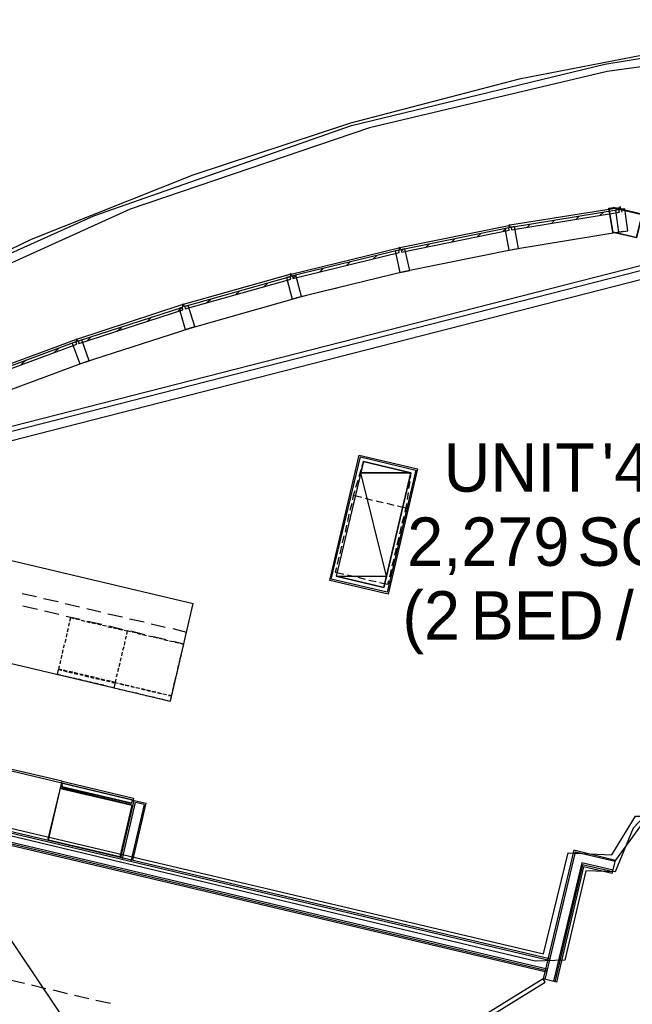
# Model space of a CAD drawing. Header units: feet. Extents: x -79 to 198, y -22 to 181.
# Tile 74 of 96: x 55 to 76, y 126 to 160. Entities that reach past the tile are written whole.
import ezdxf
from ezdxf.enums import TextEntityAlignment as Align

# ---------------------------------------------------------------- set-up
doc = ezdxf.new("R2010")
doc.units = ezdxf.units.FT
for name, color, linetype in [('A-AREA-COMUN', 252, 'CONTINUOUS'), ('A-AREA-UNIDAD', 30, 'CONTINUOUS'), ('A-LINEA', 7, 'CONTINUOUS'), ('A-MURO-CONCRETO', 8, 'CONTINUOUS'), ('A-TEXTO-PDF', 3, 'CONTINUOUS')]:
    doc.layers.add(name, color=color, linetype=linetype)

msp = doc.modelspace()

# ---------------------------------------------------------------- linework, layer by layer
at = {"layer": 'A-AREA-COMUN'}
msp.add_lwpolyline([(98.592, 125.5289), (98.56, 126.8089), (98.272, 127.6978), (96.128, 126.4178), (94.8, 126.4533), (78.32, 130.3289), (76.88, 132.6578), (76.512, 132.6578), (76.16, 132.2844), (75.552, 130.8089), (74.56, 130.8444), (73.84, 127.8044), (72.832, 127.7689), (52.192, 132.6933)], dxfattribs=at)
at = {"layer": 'A-AREA-UNIDAD'}
for points in [[(127.28, 146.1689), (124.032, 150.3289), (120.56, 154.2578), (117.408, 157.3689), (115.072, 158.9333), (113.68, 159.0933), (110.64, 158.5778), (108.24, 158.5422), (101.408, 159.4133), (96.928, 159.7689), (87.008, 159.7689), (82.528, 159.4133), (77.2, 158.7022), (72.288, 157.7422), (66.56, 156.2489), (61.2, 154.4889), (55.712, 152.3022), (50.08, 149.5822)], [(52.992, 132.7644), (73.12, 128.0178), (73.952, 131.4489), (75.44, 131.3778), (76.24, 132.6933), (77.248, 132.6933), (78.592, 130.6133), (79.328, 133.5289), (80.672, 133.5822), (86.032, 132.3378), (89.952, 148.9778), (89.84, 150.0089), (90.24, 150.0622), (92.64, 159.5733), (84.352, 159.2533), (75.28, 158.0089), (67.2, 156.0889), (59.072, 153.3333), (50.8, 149.5822)], [(53.088, 150.9689), (57.84, 153.1022), (66.592, 156.1778), (75.2, 158.2578), (79.552, 158.9689)]]:
    msp.add_lwpolyline(points, dxfattribs=at)
at = {"layer": 'A-LINEA'}
for p, q in [((106.2631, 159.0395), (36.6895, 141.2395)), ((106.2631, 159.0395), (36.6895, 141.2395)), ((106.2378, 158.8683), (36.7876, 141.1026)), ((106.185, 158.5392), (36.9919, 140.8393)), ((71.9733, 152.7911), (75.6933, 153.3911)), ((90.3333, 149.8844), (75.4933, 153.3911)), ((75.7067, 153.3378), (75.7067, 153.3378)), ((75.76, 153.3244), (75.7733, 153.2311)), ((73.3867, 152.8444), (73.4933, 152.9511)), ((74.2133, 152.9778), (74.32, 153.0844)), ((75.04, 153.1244), (75.1467, 153.2178)), ((68.24, 152.0311), (71.9333, 152.7778)), ((71.7333, 152.5644), (71.8533, 152.6711)), ((72.56, 152.7111), (72.6667, 152.8178)), ((70, 152.2178), (70.1067, 152.3244)), ((70.8667, 152.3911), (70.9867, 152.4978)), ((72.1067, 151.9644), (75.8267, 152.5778)), ((64.5467, 151.1244), (68.2, 152.0178)), ((68.2933, 151.8978), (68.3733, 151.9778)), ((68.4, 151.2178), (72.1067, 151.9644)), ((69.1333, 152.0444), (69.24, 152.1511)), ((67.3333, 151.6444), (67.4533, 151.7511)), ((65.5067, 151.1911), (65.6267, 151.3111)), ((66.4267, 151.4178), (66.5467, 151.5378)), ((60.88, 150.0978), (64.5067, 151.1244)), ((64.6, 150.9778), (64.7067, 151.0844)), ((64.7333, 150.3244), (68.4, 151.2178)), ((63.6267, 150.6978), (63.7467, 150.8178)), ((66.1067, 150.6444), (65.6533, 150.5378)), ((61.1067, 149.2844), (64.5733, 150.2711)), ((61.68, 150.1511), (61.8133, 150.2711)), ((62.6533, 150.4178), (62.7867, 150.5378)), ((65.6533, 150.5378), (64.5733, 150.2711)), ((64.6533, 150.2978), (64.7333, 150.3244)), ((57.2667, 148.9111), (60.84, 150.0844)), ((60.7067, 149.8578), (60.84, 149.9911)), ((59.6667, 149.5244), (59.8, 149.6578)), ((57.52, 148.1244), (61.1067, 149.2844)), ((58.6267, 149.1778), (58.7733, 149.3111)), ((57.6, 148.8444), (57.7333, 148.9778)), ((53.6933, 147.5911), (57.2267, 148.8978)), ((56.4933, 148.4578), (56.64, 148.5911)), ((53.9733, 146.8178), (57.52, 148.1244)), ((55.3733, 148.0444), (55.5333, 148.1911)), ((67, 144.7511), (66.9467, 144.5911)), ((66.9067, 144.4711), (66.84, 144.2311)), ((68.6133, 144.3644), (68.5867, 144.1911)), ((66.8133, 144.1111), (66.7333, 143.8711)), ((68.5733, 144.0711), (68.5333, 143.8311)), ((66.7067, 143.7511), (66.6533, 143.5911)), ((68.52, 143.6978), (68.48, 143.4578)), ((66.6, 143.3244), (66.5333, 143.0844)), ((67.3067, 143.4311), (67.0667, 143.4978)), ((67.6667, 143.3511), (67.4267, 143.4044)), ((68.04, 143.2578), (67.8, 143.3244)), ((68.4667, 143.3244), (68.44, 143.1644)), ((66.5067, 142.9644), (66.4533, 142.7111)), ((68.44, 143.1644), (68.16, 143.2311)), ((68.4133, 143.0311), (68.44, 143.1644)), ((66.4267, 142.5911), (66.3733, 142.3511)), ((68.32, 142.6578), (68.3867, 142.8978)), ((51.0267, 142.3378), (61.2133, 139.9244)), ((68.24, 142.2978), (68.2933, 142.5378)), ((66.3333, 142.2311), (66.28, 141.9911)), ((68.1467, 141.9244), (68.2133, 142.1778)), ((66.2533, 141.8711), (66.2, 141.6178)), ((68.0667, 141.5644), (68.12, 141.8044)), ((66.16, 141.4978), (66.1067, 141.2578)), ((67.9733, 141.2044), (68.04, 141.4444)), ((66.4533, 140.8978), (66.6933, 140.8444)), ((67.8933, 140.8311), (67.9467, 141.0844)), ((66.8133, 140.8178), (67.0533, 140.7511)), ((67.1867, 140.7244), (67.4267, 140.6711)), ((55.4, 140.2711), (55.8933, 140.1644)), ((56.1333, 140.0978), (56.6267, 139.9911)), ((56.8667, 139.9244), (57.3467, 139.8178)), ((60.44, 136.6044), (61.2133, 139.9244)), ((47.4933, 139.6711), (60.44, 136.6044)), ((55.4267, 139.8444), (55.92, 139.7378)), ((56.16, 139.6711), (56.6533, 139.5644)), ((57.6, 139.7511), (58.08, 139.6444)), ((58.32, 139.5778), (58.8133, 139.4711)), ((56.8933, 139.4978), (57.3733, 139.3911)), ((56.9867, 139.1511), (57.0133, 139.2711)), ((57.0267, 139.3244), (57.0533, 139.4444)), ((57.0533, 139.4444), (57.16, 139.4178)), ((57.2267, 139.4044), (57.3467, 139.3778)), ((57.4133, 139.3644), (57.5333, 139.3244)), ((57.5867, 139.3111), (57.7067, 139.2844)), ((57.6267, 139.3244), (58.1067, 139.2178)), ((57.7733, 139.2711), (57.8933, 139.2444)), ((57.96, 139.2311), (58.08, 139.2044)), ((59.0533, 139.4044), (59.5467, 139.2978)), ((59.7867, 139.2311), (60.2667, 139.1244)), ((56.9067, 138.7778), (56.9333, 138.9111)), ((56.9467, 138.9644), (56.9733, 139.0844)), ((58.1333, 139.1911), (58.2667, 139.1644)), ((58.32, 139.1378), (58.44, 139.1111)), ((58.3467, 139.1644), (58.84, 139.0444)), ((58.5067, 139.0978), (58.6267, 139.0711)), ((58.68, 139.0578), (58.8133, 139.0311)), ((59.08, 138.9911), (59.56, 138.8711)), ((59.2667, 138.9244), (59.1467, 138.9511)), ((59.44, 138.8711), (59.32, 138.9111)), ((60.52, 139.0711), (60.9867, 138.9511)), ((56.8667, 138.6044), (56.8933, 138.7244)), ((58.8933, 138.6311), (58.8667, 138.5111)), ((58.8933, 138.6311), (58.8667, 138.5111)), ((58.9333, 138.8178), (58.9067, 138.6978)), ((58.9333, 138.8178), (58.9067, 138.6978)), ((59.6267, 138.8311), (59.5067, 138.8578)), ((59.8133, 138.7911), (59.6933, 138.8178)), ((59.8133, 138.8178), (60.2933, 138.6978)), ((60, 138.7511), (59.8667, 138.7778)), ((60.1733, 138.7111), (60.0533, 138.7378)), ((60.36, 138.6578), (60.24, 138.6844)), ((60.5467, 138.6178), (60.4133, 138.6444)), ((60.5333, 138.6444), (60.8933, 138.5511)), ((60.72, 138.5778), (60.6, 138.6044)), ((60.8933, 138.5378), (60.7867, 138.5644)), ((56.7733, 138.2311), (56.8, 138.3511)), ((56.8133, 138.4178), (56.84, 138.5378)), ((58.8, 138.2711), (58.7733, 138.1511)), ((58.8, 138.2711), (58.7733, 138.1511)), ((58.8533, 138.4578), (58.8133, 138.3244)), ((58.8533, 138.4578), (58.8133, 138.3244)), ((60.8267, 138.2444), (60.8533, 138.3644)), ((60.8667, 138.4178), (60.8933, 138.5378)), ((56.6933, 137.8711), (56.72, 137.9911)), ((56.7333, 138.0578), (56.76, 138.1778)), ((58.72, 137.8978), (58.6933, 137.7778)), ((58.72, 137.8978), (58.6933, 137.7778)), ((58.76, 138.0844), (58.7333, 137.9644)), ((58.76, 138.0844), (58.7333, 137.9644)), ((60.7333, 137.8711), (60.76, 138.0044)), ((60.7733, 138.0578), (60.8133, 138.1778)), ((56.64, 137.6844), (56.7467, 137.6578)), ((56.9333, 137.6311), (56.8133, 137.6578)), ((56.8133, 137.6444), (56.9333, 137.6044)), ((56.9867, 137.5911), (57.1067, 137.5644)), ((57.12, 137.5911), (57, 137.6178)), ((57.3067, 137.5378), (57.1733, 137.5778)), ((57.1733, 137.5511), (57.2933, 137.5244)), ((58.68, 137.7244), (58.64, 137.6044)), ((58.68, 137.7244), (58.64, 137.6044)), ((60.6533, 137.5111), (60.68, 137.6311)), ((60.6933, 137.6978), (60.72, 137.8178)), ((56.8933, 137.4444), (56.7733, 137.4711)), ((57.08, 137.4044), (56.9467, 137.4311)), ((57.2533, 137.3644), (57.1333, 137.3911)), ((57.44, 137.3244), (57.32, 137.3511)), ((57.48, 137.4978), (57.36, 137.5244)), ((57.36, 137.5111), (57.48, 137.4844)), ((57.6267, 137.2711), (57.5067, 137.2978)), ((57.5333, 137.4711), (57.6667, 137.4311)), ((57.6667, 137.4578), (57.5467, 137.4844)), ((57.8, 137.2311), (57.68, 137.2578)), ((57.8533, 137.4178), (57.72, 137.4444)), ((57.72, 137.4178), (57.84, 137.3911)), ((57.9867, 137.1911), (57.8667, 137.2178)), ((58.0267, 137.3644), (57.9067, 137.4044)), ((57.9067, 137.3778), (58.0267, 137.3511)), ((58.08, 137.3378), (58.2133, 137.3111)), ((58.2133, 137.3244), (58.0933, 137.3511)), ((58.2667, 137.2978), (58.3867, 137.2711)), ((58.4, 137.2844), (58.28, 137.3111)), ((58.6267, 137.5378), (58.6, 137.4178)), ((58.6267, 137.5378), (58.6, 137.4178)), ((60.56, 137.1511), (60.5867, 137.2711)), ((60.6, 137.3244), (60.64, 137.4444)), ((58.1733, 137.1511), (58.0533, 137.1778)), ((58.3467, 137.0978), (58.2267, 137.1244)), ((58.6933, 137.0178), (58.8133, 136.9911)), ((58.8533, 137.1511), (58.72, 137.1911)), ((58.7333, 137.2044), (58.8533, 137.1778)), ((58.8667, 136.9778), (58.9867, 136.9511)), ((58.9067, 137.1644), (59.04, 137.1378)), ((59.0267, 137.1111), (58.9067, 137.1378)), ((59.0533, 136.9378), (59.1733, 136.9111)), ((59.0933, 137.1244), (59.2133, 137.0844)), ((59.2133, 137.0711), (59.0933, 137.0978)), ((59.24, 136.8978), (59.36, 136.8711)), ((59.4, 137.0311), (59.2667, 137.0578)), ((59.28, 137.0711), (59.4, 137.0444)), ((59.4533, 137.0311), (59.5867, 137.0044)), ((59.5733, 136.9778), (59.4533, 137.0178)), ((59.64, 136.9911), (59.76, 136.9644)), ((59.76, 136.9378), (59.64, 136.9644)), ((59.9467, 136.8978), (59.8133, 136.9244)), ((59.8267, 136.9511), (59.9467, 136.9244)), ((60.12, 136.8578), (60, 136.8844)), ((60.0133, 136.8978), (60.1333, 136.8711)), ((60.52, 136.9644), (60.5467, 137.0844)), ((59.4133, 136.8444), (59.5333, 136.8178)), ((59.6, 136.8044), (59.72, 136.7778)), ((59.7867, 136.7644), (59.9067, 136.7378)), ((59.96, 136.7244), (60.08, 136.6978)), ((60.1467, 136.6844), (60.2667, 136.6444)), ((60.1867, 136.8578), (60.3067, 136.8311)), ((60.3067, 136.8178), (60.1867, 136.8444)), ((60.48, 136.7778), (60.3733, 136.7911)), ((56.7467, 133.8178), (54.3067, 134.4044)), ((56.76, 133.8844), (54.32, 134.4578)), ((73.32, 127.8444), (47.16, 134.0311)), ((73.3067, 127.7911), (47.2, 133.9644)), ((56.28, 131.8711), (56.76, 133.8844)), ((73.24, 127.4978), (47.4267, 133.6044)), ((73.2267, 127.4444), (47.4667, 133.5378)), ((59.0933, 133.1244), (56.76, 133.6844)), ((59.0933, 133.1244), (56.76, 133.6844)), ((56.76, 133.6578), (59.0933, 133.0978)), ((56.76, 133.6578), (59.0933, 133.0978)), ((73.2133, 127.3911), (47.5067, 133.4711)), ((58.76, 131.2844), (59.2133, 133.2311)), ((59.2133, 133.2311), (59.6133, 133.1378)), ((58.8, 131.2178), (59.2533, 133.1644)), ((59.5467, 133.0978), (59.0933, 131.1511)), ((59.16, 131.1911), (59.6133, 133.1378)), ((59.5467, 133.0978), (59.2533, 133.1644)), ((76.905, 133.0537), (75.5608, 131.1966)), ((74.1467, 131.5378), (73.1067, 127.1644)), ((75.56, 131.1911), (74.1467, 131.5378)), ((74.1867, 131.4711), (73.16, 127.1511)), ((75.5467, 131.1511), (74.1867, 131.4711)), ((75.4533, 130.7511), (75.56, 131.1911)), ((74.4133, 131.1111), (73.4533, 127.0844)), ((74.44, 131.0444), (73.5067, 127.0711)), ((75.48, 130.8578), (74.4133, 131.1111)), ((75.4667, 130.8044), (74.44, 131.0444)), ((54.9867, 127.1378), (55.48, 127.0178)), ((55.72, 126.9644), (56.2133, 126.8444)), ((73.56, 127.0578), (73.1067, 127.1644)), ((56.4533, 126.7911), (56.9333, 126.6711)), ((57.1867, 126.6178), (57.6667, 126.4978)), ((57.9067, 126.4444), (58.4, 126.3378))]:
    msp.add_line(p, q, dxfattribs=at)
for points in [[(72.0267, 152.6311), (75.6933, 153.2311), (75.68, 153.3111), (72.0133, 152.7111), (72.0267, 152.6311)], [(75.4933, 153.3911), (76.4667, 153.1644), (76.28, 152.3511), (75.4667, 152.5378), (75.3333, 153.3644), (75.4933, 153.3911)], [(75.4933, 153.3778), (76.4533, 153.1511), (76.2667, 152.3644), (75.48, 152.5511), (75.3467, 153.3511), (75.4933, 153.3778)], [(75.88, 153.3378), (75.7467, 153.3244), (75.7333, 153.4044), (75.6933, 153.3911), (75.7067, 153.3111), (75.56, 153.2978), (75.6667, 152.5511), (75.9867, 152.5911), (75.88, 153.3378)], [(68.2933, 151.8711), (71.9467, 152.6178), (71.9333, 152.6978), (68.28, 151.9511), (68.2933, 151.8711)], [(72.1333, 152.7378), (71.9867, 152.7111), (71.9733, 152.7911), (71.9333, 152.7778), (71.9467, 152.6978), (71.8, 152.6711), (71.9333, 151.9378), (72.2667, 151.9911), (72.1333, 152.7378)], [(64.6, 150.9778), (68.2133, 151.8578), (68.2, 151.9378), (64.5867, 151.0578), (64.6, 150.9778)], [(68.4, 151.9778), (68.2667, 151.9511), (68.24, 152.0311), (68.2, 152.0178), (68.2267, 151.9378), (68.08, 151.9111), (68.24, 151.1778), (68.5733, 151.2444), (68.4, 151.9778)], [(60.9467, 149.9378), (64.5333, 150.9511), (64.5067, 151.0311), (60.9333, 150.0178), (60.9467, 149.9378)], [(64.7067, 151.0844), (64.56, 151.0444), (64.5467, 151.1378), (64.5067, 151.1244), (64.52, 151.0444), (64.3867, 151.0044), (64.5733, 150.2711), (64.8933, 150.3644), (64.7067, 151.0844)], [(57.3333, 148.7644), (60.8667, 149.9111), (60.8533, 149.9911), (57.3067, 148.8444), (57.3333, 148.7644)], [(61.04, 150.0578), (60.9067, 150.0178), (60.88, 150.0978), (60.84, 150.0844), (60.8667, 150.0044), (60.7333, 149.9511), (60.9467, 149.2444), (61.2667, 149.3378), (61.04, 150.0578)], [(53.7733, 147.4444), (57.2667, 148.7378), (57.2267, 148.8178), (53.7467, 147.5244), (53.7733, 147.4444)], [(57.4267, 148.8844), (57.2933, 148.8311), (57.2667, 148.9111), (57.2267, 148.8978), (57.2533, 148.8178), (57.1067, 148.7778), (57.36, 148.0711), (57.68, 148.1778), (57.4267, 148.8844)], [(66.8533, 144.9644), (68.84, 144.4978), (67.84, 140.2444), (65.8533, 140.7111), (66.8533, 144.9644)], [(66.8933, 144.9111), (68.7733, 144.4578), (67.8, 140.3111), (65.9067, 140.7511), (66.8933, 144.9111)], [(67.6933, 140.4711), (68.6133, 144.3644), (67, 144.7511), (66.0667, 140.8578), (67.6933, 140.4711)], [(66.9467, 143.5244), (66.6533, 143.5911), (66.6267, 143.4444)], [(66.08, 141.1378), (66.04, 140.9911), (66.3333, 140.9244)], [(67.5467, 140.6444), (67.8267, 140.5778), (67.8667, 140.7111)], [(58.8667, 139.0178), (58.9733, 138.9911), (58.9467, 138.8711)], [(59.08, 138.9644), (58.9733, 138.9911), (58.9467, 138.8711)], [(56.7067, 137.4844), (56.6, 137.5111), (56.64, 137.6844)], [(56.7467, 137.6711), (56.6533, 137.6978), (56.6667, 137.8044)], [(58.4533, 137.2444), (58.56, 137.2311), (58.52, 137.0578), (58.4133, 137.0844)], [(58.5867, 137.3511), (58.56, 137.2444), (58.4533, 137.2711)], [(58.6667, 137.2044), (58.56, 137.2311), (58.52, 137.0578), (58.6267, 137.0311)], [(58.5867, 137.3511), (58.56, 137.2444), (58.6667, 137.2178)], [(60.3733, 136.8178), (60.48, 136.7911), (60.5067, 136.8978)], [(60.3333, 136.6311), (60.44, 136.6044), (60.48, 136.7778)], [(59.1867, 133.3111), (59.1733, 133.2444), (56.7467, 133.8178), (56.76, 133.8844), (59.1867, 133.3111)], [(59.1867, 133.3111), (59.1733, 133.2444), (56.7467, 133.8178), (56.76, 133.8844), (59.1867, 133.3111)], [(56.7067, 133.6444), (59.1333, 133.0711), (58.72, 131.3111), (56.2933, 131.8844), (56.7067, 133.6444)], [(59.1467, 133.2578), (59.12, 133.1378), (56.7467, 133.6978), (56.7733, 133.8178), (59.1467, 133.2578)], [(56.76, 133.8178), (56.7467, 133.7378), (56.76, 133.7244), (56.7467, 133.6978), (56.76, 133.6844), (56.7467, 133.6711), (56.76, 133.6578), (56.7467, 133.6444), (56.7467, 133.6311), (59.0933, 133.0844), (59.0933, 133.0978), (59.1067, 133.1111), (59.0933, 133.1244), (59.12, 133.1378), (59.12, 133.1644), (59.1333, 133.1644), (59.16, 133.2444), (56.76, 133.8178)], [(59.1467, 133.2578), (59.12, 133.1378), (56.7467, 133.6978), (56.7733, 133.8178), (59.1467, 133.2578)], [(56.76, 133.8178), (56.7467, 133.7378), (56.76, 133.7244), (56.7467, 133.6978), (56.76, 133.6844), (56.7467, 133.6711), (56.76, 133.6578), (56.7467, 133.6444), (56.7467, 133.6311), (59.0933, 133.0844), (59.0933, 133.0978), (59.1067, 133.1111), (59.0933, 133.1244), (59.12, 133.1378), (59.12, 133.1644), (59.1333, 133.1644), (59.16, 133.2444), (56.76, 133.8178)], [(75.4533, 130.7511), (74.48, 130.9778), (73.56, 127.0578)], [(57.0961, 125.4113), (54.7607, 128.8866), (51.2141, 126.6469)], [(73.1067, 127.1644), (70.56, 125.5911), (70.6267, 125.4844), (73.1733, 127.0578), (73.1067, 127.1644)]]:
    msp.add_lwpolyline(points, dxfattribs=at)
at = {"layer": 'A-MURO-CONCRETO'}
for points in [[(67, 144.7511), (68.6133, 144.3644), (66.9067, 144.3644), (67, 144.7511), (67, 144.7511)], [(66.9067, 144.3644), (66.0667, 140.8578), (67.7867, 140.8578), (66.9067, 144.3644)], [(66.9067, 144.3644), (68.6133, 144.3644), (67.7867, 140.8578), (66.9067, 144.3644), (66.9067, 144.3644)], [(66.0667, 140.8578), (67.7867, 140.8578), (67.6933, 140.4711), (66.0667, 140.8578), (66.0667, 140.8578)]]:
    msp.add_lwpolyline(points, dxfattribs=at)

# ---------------------------------------------------------------- texts
at = {"layer": 'A-TEXTO-PDF'}
for s, p in [('UNIT', (72.2934, 143.7252)), ("'4NC'", (77.7161, 143.7252)), ('2,279', (71.2406, 141.2052)), ('SQ.', (76.1592, 141.2052)), ('(2', (69.3012, 138.6985)), ('BED', (72.903, 138.6985)), ('/', (75.8761, 138.6985))]:
    msp.add_text(s, height=1.646, dxfattribs=at).set_placement(p, align=Align.CENTER)

doc.saveas('drawing.dxf')
